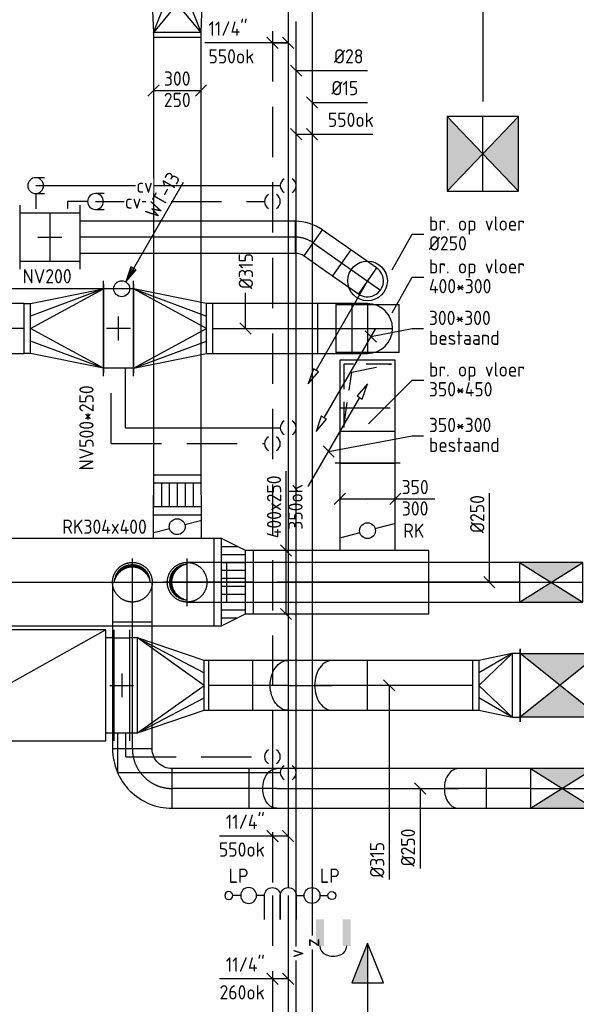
# Model space of a CAD drawing. Header units: millimetres. Extents: x 83336 to 140913, y 137697 to 176199.
# Tile 25 of 45: x 109957 to 113466, y 154539 to 160746. Entities that reach past the tile are written whole.
import ezdxf
from ezdxf.enums import TextEntityAlignment as Align

# ---------------------------------------------------------------- set-up
doc = ezdxf.new("R2010")
doc.units = ezdxf.units.MM
doc.header["$LTSCALE"] = 50
for name, pattern in [('CENTER2', [28.575, 19.05, -3.175, 3.175, -3.175]), ('CENTRE', [2, 1.25, -0.25, 0.25, -0.25]), ('DASHED2', [9.525, 6.35, -3.175]), ('HIDDEN', [9.525, 6.35, -3.175]), ('HIDDEN2', [4.7625, 3.175, -1.5875])]:
    doc.linetypes.add(name, pattern=pattern)
doc.layers.get('0').update_dxf_attribs({"linetype": 'CONTINUOUS'})
for name, color, linetype in [('AL23----_VLOEREN', 8, 'CONTINUOUS'), ('WB570---_HARTLIJN', 1, 'CENTRE'), ('WL5-----_HIDDEN', 8, 'CONTINUOUS'), ('WL52----_PIJL', 2, 'CONTINUOUS'), ('WL520000_VWA', 4, 'CONTINUOUS'), ('WL540000_V', 1, 'CONTINUOUS'), ('WL540000_Z', 1, 'CONTINUOUS'), ('WL561---_SYMBOOL', 2, 'CONTINUOUS'), ('WL5611--_CV-A', 3, 'CONTINUOUS'), ('WL5612--_CV-R', 3, 'DASHED2'), ('WL570---_HARTLIJN', 1, 'CENTRE'), ('WL5711--_T_KANAAL-H', 1, 'CONTINUOUS'), ('WL5771--_T_KANAAL-C', 3, 'CONTINUOUS'), ('WL5771--_T_KANAAL-H', 1, 'CONTINUOUS'), ('WL5771--_T_PIJL', 1, 'CONTINUOUS'), ('WL5772--_R_KANAAL-C', 4, 'CONTINUOUS'), ('WL5772--_R_KANAAL-H', 1, 'CONTINUOUS'), ('WL5772--_R_KANAAL-H1', 1, 'HIDDEN2'), ('WL5772--_R_KANAAL-H2', 1, 'CONTINUOUS'), ('WL5772--_R_PIJL', 1, 'CONTINUOUS'), ('WL5773--_HARTLIJN', 1, 'CENTER2'), ('WM520---_MATEN-B', 1, 'CONTINUOUS'), ('WM540---_MATEN-B', 1, 'CONTINUOUS'), ('WM560---_MATEN-B', 1, 'CONTINUOUS'), ('WM570---_R_MATEN-B', 1, 'CONTINUOUS'), ('WM570---_T_MATEN-B', 1, 'CONTINUOUS'), ('WM5772--_R_MATEN-B', 1, 'CONTINUOUS'), ('WT540---_CODE', 7, 'CONTINUOUS'), ('WT561---_BIJSCHRIFT', 7, 'CONTINUOUS'), ('WT5611--_CODE', 7, 'CONTINUOUS'), ('WT5612--_CODE', 7, 'CONTINUOUS'), ('WT5772--_BIJSCHRIFT', 7, 'CONTINUOUS')]:
    doc.layers.add(name, color=color, linetype=linetype)
doc.styles.add('CV-MAATVOEREN', font='simplex.shx')
doc.styles.add('MAATVOERING', font='iso.shx')
doc.styles.add('NORCDE', font='isocp.shx')
doc.styles.add('NORTXT', font='isocp.shx')
doc.styles.add('SA-BEMATEN', font='iso.shx')

# ---------------------------------------------------------------- blocks, each defined once
blk = doc.blocks.new('MVLINE')
blk.add_line((35.4, -35.4), (-35.4, 35.4))
blk = doc.blocks.new('BO_WZ')
blk.add_lwpolyline([(-1.5, 0.5), (0, 0.5, -1), (0, -0.5), (-1.5, -0.5)], format="xyb")
at = {"invisible_edges": 15}
for points in [[(-0.6, 0.5, 0), (-0.6, -0.5, 0), (0, -0.5, 0), (0, 0.5, 0)], [(0, 0, 0), (0.155, 0.476, 0), (0, 0.5, 0)], [(0, 0, 0), (0.294, 0.405, 0), (0.155, 0.476, 0)], [(0, 0, 0), (0.405, 0.294, 0), (0.294, 0.405, 0)], [(0, 0, 0), (0.476, 0.155, 0), (0.405, 0.294, 0)], [(0, 0, 0), (0.5, 0, 0), (0.476, 0.155, 0)], [(0, 0, 0), (0, -0.5, 0), (0.155, -0.476, 0)], [(0, 0, 0), (0.155, -0.476, 0), (0.294, -0.405, 0)], [(0, 0, 0), (0.294, -0.405, 0), (0.405, -0.294, 0)], [(0, 0, 0), (0.405, -0.294, 0), (0.476, -0.155, 0)], [(0, 0, 0), (0.476, -0.155, 0), (0.5, 0, 0)]]:
    blk.add_3dface(points, dxfattribs=at)
blk = doc.blocks.new('56_218')
for points in [[(0, 7.5), (0, 10)], [(0, 0), (0, 2.5)]]:
    blk.add_lwpolyline(points)
for centre, radius in [((0, 11.25), 1.27), ((0, 5), 2.5)]:
    blk.add_circle(centre, radius)
blk = doc.blocks.new('P5')
at = {"color": 2}
for p, q in [((-750, 0), (-500, 100)), ((-500, 100), (-500, -100)), ((-500, -100), (-750, 0)), ((-750, 0), (0, 0))]:
    blk.add_line(p, q, dxfattribs=at)
blk.add_solid([(-750, 0), (-500, 100), (-500, 0)], dxfattribs=at)
blk = doc.blocks.new('2DEC85')
at = {"color": 0, "const_width": 0.2}
for points in [[(0.0974, 0.3303), (0.0974, 1)], [(0.7726, 0.3303), (0.7726, 1)]]:
    blk.add_lwpolyline(points, dxfattribs=at)
at = {"color": 0}
for points in [[(0.435, 0.07, 0.15, 0.17, -0.105104), (0.239766, 0.111498, 0.17, 0.2, -0.296213), (0.097383, 0.330749, 0.2, 0.2, -0.296213)], [(0.435, 0.07, 0.15, 0.17, 0.105104), (0.630234, 0.111498, 0.17, 0.2, 0.296213), (0.772617, 0.330749, 0.2, 0.2, 0.296213)]]:
    blk.add_lwpolyline(points, format="xyseb", dxfattribs=at)
blk = doc.blocks.new('OBK4500047000')
blk.add_lwpolyline([(0, -225), (470, -225), (470, 225), (0, 225)], close=True)
at = {"layer": 'WL5772--_R_KANAAL-H'}
for p, q in [((0, -225), (470, 225)), ((0, 225), (470, -225))]:
    blk.add_line(p, q, dxfattribs=at)
at = {"layer": 'WL5772--_R_KANAAL-H2'}
for points in [[(0, 225), (470, 225), (235, 0)], [(0, -225), (470, -225), (235, 0)]]:
    blk.add_solid(points, dxfattribs=at)
at = {"layer": 'WL5773--_HARTLIJN'}
blk.add_line((0, 0), (470, 0), dxfattribs=at)
blk = doc.blocks.new('TOEPIJL')
blk.add_line((0, 0), (0, -15))
blk.add_lwpolyline([(0.52, -2.22), (-0.52, -2.22), (0, 0)], close=True)
for points in [[(-0.26, -2.22), (0, 0)], [(0.26, -2.22), (0, 0)]]:
    blk.add_lwpolyline(points)
blk = doc.blocks.new('KARH')
for p, q in [((1, 0.5), (0, 0.5)), ((0, 0), (0, 0)), ((1, 0), (1, 0)), ((0, -0.5), (1, -0.5))]:
    blk.add_line(p, q)
at = {"invisible_edges": 15}
blk.add_3dface([(0, 0.5), (0, -0.5), (1, -0.5), (1, 0.5)], dxfattribs=at)
blk = doc.blocks.new('VTR5504004002507525-0')
at = {"layer": 'WL5772--_R_KANAAL-H'}
h = blk.add_hatch(dxfattribs=at)
h.set_pattern_fill('_U', color=256, scale=100, style=0, pattern_type=0)
h.set_pattern_definition([(0, (0, -275), (0, 100), [])])
h.paths.add_polyline_path([(50, -275), (200, -200), (200, 200), (50, 275)])
at = {"layer": 'WL5772--_R_KANAAL-H1'}
h = blk.add_hatch(dxfattribs=at)
h.set_pattern_fill('_U', color=256, scale=100, style=0, pattern_type=0)
h.set_pattern_definition([(0, (0, -225), (0, 100), [])])
h.paths.add_polyline_path([(50, -275), (200, -200), (200, 200), (50, 275)])
for p, q in [((50, -275), (50, 275)), ((200, -200), (200, 200))]:
    blk.add_line(p, q)
blk.add_lwpolyline([(0, -275), (50, -275), (200, -200), (250, -200), (250, 200), (200, 200), (50, 275), (0, 275)], close=True)
blk = doc.blocks.new('VRK304400000000')
at = {"layer": 'WL5772--_R_KANAAL-H'}
for p, q in [((48.3, 12.9), (146.8, 39.3)), ((-48.3, -12.9), (-146.8, -39.3))]:
    blk.add_line(p, q, dxfattribs=at)
blk.add_circle((0, 0), 50, dxfattribs=at)
blk = doc.blocks.new('VTR3044003002502250-0')
at = {"layer": 'WL5772--_R_KANAAL-H'}
h = blk.add_hatch(dxfattribs=at)
h.set_pattern_fill('_U', color=256, scale=100, style=0, pattern_type=0)
h.set_pattern_definition([(0, (0, -152), (0, 100), [])])
h.paths.add_polyline_path([(50, -152), (200, -150), (200, 150), (50, 152)])
at = {"layer": 'WL5772--_R_KANAAL-H1'}
h = blk.add_hatch(dxfattribs=at)
h.set_pattern_fill('_U', color=256, scale=100, style=0, pattern_type=0)
h.set_pattern_definition([(0, (0, -102), (0, 100), [])])
h.paths.add_polyline_path([(50, -152), (200, -150), (200, 150), (50, 152)])
for p, q in [((50, -152), (50, 152)), ((200, -150), (200, 150))]:
    blk.add_line(p, q)
blk.add_lwpolyline([(0, -152), (50, -152), (200, -150), (250, -150), (250, 150), (200, 150), (50, 152), (0, 152)], close=True)
blk = doc.blocks.new('VBX60020300250125000')
blk.add_lwpolyline([(50, -350), (1300, -350), (1300, 350), (50, 350)], close=True)
for points in [[(50, 300), (0, 300), (0, -300), (50, -300)], [(1300, -125), (1350, -125), (1350, 125), (1300, 125)]]:
    blk.add_lwpolyline(points)
at = {"layer": 'WL5771--_T_KANAAL-H'}
blk.add_line((50, -350), (1300, 350), dxfattribs=at)
at = {"layer": 'WL5773--_HARTLIJN'}
blk.add_line((1300, 0), (1350, 0), dxfattribs=at)
blk = doc.blocks.new('VVS600203600203010000')
for p, q in [((-350, 100), (350, 100)), ((-300, 0), (-300, 100)), ((300, 0), (300, 100)), ((-350, 0), (350, 0))]:
    blk.add_line(p, q)
at = {"layer": 'WL5771--_T_KANAAL-H'}
for p, q in [((0, -25), (0, 125)), ((-75, 50), (75, 50))]:
    blk.add_line(p, q, dxfattribs=at)
at = {"color": 1, "style": 'CV-MAATVOEREN', "flags": 9}
for tag, p in [('VERW-UNIT', (400, 100)), ('CV-GROEP', (400, -54.3))]:
    blk.add_attdef(tag, p, '', height=90, dxfattribs=at)
blk = doc.blocks.new('VRO6002030031550000-0')
for p, q in [((50, -300), (50, 300)), ((470, -157.5), (470, 157.5))]:
    blk.add_line(p, q)
blk.add_lwpolyline([(0, 300), (0, -300), (50, -300), (470, -157.5), (500, -157.5), (500, 157.5), (470, 157.5), (50, 300)], close=True)
at = {"layer": 'WL5771--_T_KANAAL-H'}
for p, q in [((50, 300), (470, 78.75)), ((50, -300), (470, -78.75))]:
    blk.add_line(p, q, dxfattribs=at)
blk.add_lwpolyline([(50, -300), (470, 0), (50, 300)], dxfattribs=at)
blk = doc.blocks.new('BO1_WZ')
for start, end in [(30, 150), (210, 330)]:
    blk.add_arc((0, 0), 0.5, start, end)
at = {"invisible_edges": 15}
blk.add_3dface([(-0.01, 0.49), (-0.01, -0.49), (0.01, -0.49), (0.01, 0.49)], dxfattribs=at)
blk = doc.blocks.new('SS52PY02')
for points in [[(7.747, 13.4112), (0.508, 0.8636), (1.8288, 2.3876), (1.1684, 2.7686), (0.508, 0.8636)], [(1.2446, 2.54), (0.7366, 1.397)], [(0.8636, 1.3462), (1.6002, 2.3368)]]:
    blk.add_lwpolyline(points)
blk.add_circle((0, 0), 1)
blk = doc.blocks.new('VRO3002500031525000-0')
for p, q in [((30, -150), (30, 150)), ((210, -157.5), (210, 157.5))]:
    blk.add_line(p, q)
blk.add_lwpolyline([(0, 150), (0, -150), (30, -150), (210, -157.5), (250, -157.5), (250, 157.5), (210, 157.5), (30, 150)], close=True)
at = {"layer": 'WL5772--_R_KANAAL-H'}
for p, q in [((30, 150), (210, 78.75)), ((30, -150), (210, -78.75))]:
    blk.add_line(p, q, dxfattribs=at)
blk.add_lwpolyline([(30, -150), (210, 0), (30, 150)], dxfattribs=at)
blk = doc.blocks.new('VVS500250500250019000')
for p, q in [((-300, 190), (300, 190)), ((-250, 0), (-250, 190)), ((250, 0), (250, 190)), ((-300, 0), (300, 0))]:
    blk.add_line(p, q)
at = {"layer": 'WL5771--_T_KANAAL-H'}
for p, q in [((0, 20), (0, 170)), ((-75, 95), (75, 95))]:
    blk.add_line(p, q, dxfattribs=at)
at = {"color": 1, "style": 'CV-MAATVOEREN', "flags": 9}
for tag, p in [('VERW-UNIT', (350, 190)), ('CV-GROEP', (350, 128.3))]:
    blk.add_attdef(tag, p, '', height=36, dxfattribs=at)
blk = doc.blocks.new('VRO5002500031550000400HF')
for p, q in [((0, 280), (0, -280)), ((0, -250), (0, 250)), ((460, -157.5), (460, 157.5))]:
    blk.add_line(p, q)
blk.add_lwpolyline([(0, 250), (0, -250), (0, -250), (460, -157.5), (500, -157.5), (500, 157.5), (460, 157.5), (0, 250)], close=True)
at = {"layer": 'WL5771--_T_KANAAL-H'}
for p, q in [((0, 250), (460, 78.75)), ((0, -250), (460, -78.75))]:
    blk.add_line(p, q, dxfattribs=at)
blk.add_lwpolyline([(0, -250), (460, 0), (0, 250)], dxfattribs=at)
blk = doc.blocks.new('VRK350300000000')
at = {"layer": 'WL5772--_R_KANAAL-H'}
for p, q in [((48.3, 12.9), (169, 45.3)), ((-48.3, -12.9), (-169, -45.3))]:
    blk.add_line(p, q, dxfattribs=at)
blk.add_circle((0, 0), 50, dxfattribs=at)
blk = doc.blocks.new('VBO300350450350505090150001-MF-MS-Z')
for p, q in [((0, -205), (0, 205)), ((200, -175), (200, 175))]:
    blk.add_line(p, q)
blk.add_lwpolyline([(0, -175), (650, -175), (650, 175), (0, 175)], close=True)
at = {"layer": 'WL5772--_R_KANAAL-H1'}
blk.add_lwpolyline([(625, -150), (625, 150), (225, 150), (575, 100)], close=True, dxfattribs=at)
blk = doc.blocks.new('SS57PY03')
for p, q in [((0, 0), (-1.32, -1.52)), ((-0.66, -1.91), (0, 0)), ((-7.47, -12.95), (-0.99, -1.72)), ((-1.32, -1.52), (-0.66, -1.91))]:
    blk.add_line(p, q)
at = {"color": 2, "style": 'MAATVOERING', "flags": 8}
blk.add_attdef('PIJL_BEN', (-6, -13), '', height=1, dxfattribs=at)
blk = doc.blocks.new('SS57PY04')
blk.add_line((0, 0), (-6.5, -11.27))
blk.add_lwpolyline([(-6.83, -11.07), (-7.49, -12.98), (-6.17, -11.46)], close=True)
at = {"color": 2, "style": 'MAATVOERING', "flags": 8}
blk.add_attdef('PIJL_BEN', (-6, -13), '', height=1, dxfattribs=at)
blk = doc.blocks.new('OBO31500090ZH')
blk.add_lwpolyline([(-157.5, -315), (157.5, -315), (157.5, 0, 1), (-157.5, 0)], format="xyb", close=True)
at = {"layer": 'WL5773--_HARTLIJN'}
for points in [[(0, -315), (0, 157.5)], [(-157.5, 0), (157.5, 0)]]:
    blk.add_lwpolyline(points, dxfattribs=at)
blk = doc.blocks.new('KARO')
for p, q in [((1, 0.5), (0, 0.5)), ((0, -0.5), (1, -0.5))]:
    blk.add_line(p, q)
at = {"layer": 'WL5773--_HARTLIJN'}
blk.add_line((0, 0), (1, 0), dxfattribs=at)
blk = doc.blocks.new('OBO20000090ZH')
blk.add_lwpolyline([(-100, -200), (100, -200), (100, 0, 1), (-100, 0)], format="xyb", close=True)
at = {"layer": 'WL5773--_HARTLIJN'}
for points in [[(0, -200), (0, 100)], [(-100, 0), (100, 0)]]:
    blk.add_lwpolyline(points, dxfattribs=at)
blk = doc.blocks.new('NW')
at = {"layer": 'WL5771--_T_KANAAL-C'}
for p, q in [((0, 202.5), (0, -202.5)), ((380, 202.5), (380, -202.5)), ((0, 152.5), (380, 152.5)), ((0, -152.5), (380, -152.5))]:
    blk.add_line(p, q, dxfattribs=at)
at = {"layer": 'WL5771--_T_KANAAL-H'}
for p, q in [((190, 147.5), (190, -147.5)), ((115, 0), (265, 0))]:
    blk.add_line(p, q, dxfattribs=at)
blk = doc.blocks.new('OBO20000035H')
blk.add_lwpolyline([(100, -63.1, 0.153915), (45.7, 109), (-118.1, -5.7, -0.153915), (-100, -63.1)], format="xyb", close=True)
at = {"layer": 'WL5773--_HARTLIJN'}
blk.add_arc((-200, -63.1), 200, 0, 35, dxfattribs=at)
blk = doc.blocks.new('PFB_HS01')
blk.add_lwpolyline([(-1.1, 1), (0, 1, -1), (0, -1), (-1.1, -1)], format="xyb")
at = {"layer": 'WL5-----_HIDDEN'}
blk.add_circle((0, 0, 0), 1, dxfattribs=at)
blk = doc.blocks.new('OBK2500040000')
blk.add_lwpolyline([(0, -125), (400, -125), (400, 125), (0, 125)], close=True)
at = {"layer": 'WL5772--_R_KANAAL-H'}
for p, q in [((0, -125), (400, 125)), ((0, 125), (400, -125))]:
    blk.add_line(p, q, dxfattribs=at)
at = {"layer": 'WL5772--_R_KANAAL-H2'}
for points in [[(0, 125), (400, 125), (200, 0)], [(0, -125), (400, -125), (200, 0)]]:
    blk.add_solid(points, dxfattribs=at)
at = {"layer": 'WL5773--_HARTLIJN'}
blk.add_line((0, 0), (400, 0), dxfattribs=at)
blk = doc.blocks.new('OBO25000090H')
blk.add_lwpolyline([(125, -250, 0.414214), (-250, 125), (-250, -125, -0.414214), (-125, -250)], format="xyb", close=True)
at = {"invisible_edges": 15}
for points in [[(-228.3, -126.9), (-184.9, 119.3), (-250, 125), (-250, -125)], [(-207.2, -132.5), (-121.7, 102.4), (-184.9, 119.3), (-228.3, -126.9)], [(-187.5, -141.7), (-62.5, 74.8), (-121.7, 102.4), (-207.2, -132.5)], [(-169.7, -154.2), (-9, 37.3), (-62.5, 74.8), (-187.5, -141.7)], [(-154.2, -169.7), (37.3, -9), (-9, 37.3), (-169.7, -154.2)], [(-141.7, -187.5), (74.8, -62.5), (37.3, -9), (-154.2, -169.7)], [(-132.5, -207.2), (102.4, -121.7), (74.8, -62.5), (-141.7, -187.5)], [(-126.9, -228.3), (119.3, -184.9), (102.4, -121.7), (-132.5, -207.2)], [(-125, -250), (125, -250), (119.3, -184.9), (-126.9, -228.3)]]:
    blk.add_3dface(points, dxfattribs=at)
at = {"layer": 'WL5773--_HARTLIJN'}
blk.add_arc((-250, -250), 250, 0, 90, dxfattribs=at)
blk = doc.blocks.new('VBK40025000050000')
for p, q in [((0, -230), (0, 230)), ((0, -230), (0, 230)), ((500, 230), (500, -230)), ((500, -230), (500, 230))]:
    blk.add_line(p, q)
blk.add_lwpolyline([(0, -200), (500, -200), (500, 200), (0, 200)], close=True)
at = {"layer": 'WL5772--_R_KANAAL-H'}
for p, q in [((0, -200), (500, 200)), ((0, 200), (500, -200))]:
    blk.add_line(p, q, dxfattribs=at)
at = {"layer": 'WL5772--_R_KANAAL-H2'}
for points in [[(0, 200), (500, 200), (250, 0)], [(0, -200), (500, -200), (250, 0)]]:
    blk.add_solid(points, dxfattribs=at)
blk = doc.blocks.new('VRO40025000315300004050HF')
for p, q in [((0, 230), (0, -230)), ((50, -200), (50, 200)), ((260, -157.5), (260, 157.5))]:
    blk.add_line(p, q)
blk.add_lwpolyline([(0, 200), (0, -200), (50, -200), (260, -157.5), (300, -157.5), (300, 157.5), (260, 157.5), (50, 200)], close=True)
at = {"layer": 'WL5772--_R_KANAAL-H'}
for p, q in [((50, 200), (260, 78.75)), ((50, -200), (260, -78.75))]:
    blk.add_line(p, q, dxfattribs=at)
blk.add_lwpolyline([(50, -200), (260, 0), (50, 200)], dxfattribs=at)
blk = doc.blocks.new('RB45UP')
blk.add_lwpolyline([(0, -0.5), (0.707107, -0.5), (0.707107, 0.5), (0, 0.5, -0.133256), (0.128411, 0.465158, -0.106756), (0.25, 0.353553, -0.082828), (0.325143, 0.198077, -0.071352), (0.353553, 0, -0.071352), (0.325143, -0.198077, -0.082828), (0.25, -0.353553, -0.106756), (0.128411, -0.465158, -0.133256)], format="xyb", close=True)
at = {"layer": 'WL570---_HARTLIJN'}
blk.add_line((0, 0), (0.707107, 0), dxfattribs=at)
blk = doc.blocks.new('OBO31500045O')
at = {"xscale": 315, "yscale": 315, "zscale": 315}
blk.add_blockref('RB45UP', (0, 0), dxfattribs=at)
blk = doc.blocks.new('RB45DO')
blk.add_lwpolyline([(0.707107, 0.5), (0, 0.5), (0, -0.5), (0.707107, -0.5, 0.133256), (0.835518, -0.465158, 0.106756), (0.957107, -0.353553, 0.082828), (1.032249, -0.198077, 0.071352), (1.06066, 0, 0.071352), (1.032249, 0.198077, 0.082828), (0.957107, 0.353553, 0.106756), (0.835518, 0.465158, 0.133256)], format="xyb", close=True)
at = {"layer": 'WL570---_HARTLIJN'}
blk.add_line((0, 0), (1.06066, 0), dxfattribs=at)
blk = doc.blocks.new('OBO31500045N')
at = {"xscale": 315, "yscale": 315, "zscale": 315}
blk.add_blockref('RB45DO', (0, 0), dxfattribs=at)
blk = doc.blocks.new('KAEND')
blk.add_line((0, -0.5), (0, 0.5))
blk = doc.blocks.new('OBO25000045n')
at = {"xscale": 250, "yscale": 250, "zscale": 250}
blk.add_blockref('RB45DO', (0, 0), dxfattribs=at)
blk = doc.blocks.new('OBO25000045o')
at = {"xscale": 250, "yscale": 250, "zscale": 250}
blk.add_blockref('RB45UP', (0, 0), dxfattribs=at)
blk = doc.blocks.new('*X117')
at = {"color": 0}
for p, q in [((-0.37, 0.189), (-0.37, 0.26)), ((-0.36, 0.203), (-0.36, 0.273)), ((-0.35, 0.215), (-0.35, 0.286)), ((-0.34, 0.226), (-0.34, 0.298)), ((-0.33, 0.237), (-0.33, 0.309)), ((-0.32, 0.247), (-0.32, 0.319)), ((-0.31, 0.256), (-0.31, 0.329)), ((-0.3, 0.265), (-0.3, 0.338)), ((-0.29, 0.273), (-0.29, 0.347)), ((-0.28, 0.281), (-0.28, 0.355)), ((-0.27, 0.289), (-0.27, 0.363)), ((-0.26, 0.296), (-0.26, 0.37)), ((-0.25, 0.302), (-0.25, 0.377)), ((-0.24, 0.309), (-0.24, 0.383)), ((-0.23, 0.315), (-0.23, 0.389)), ((-0.22, 0.32), (-0.22, 0.395)), ((-0.21, 0.326), (-0.21, 0.4)), ((-0.2, 0.331), (-0.2, 0.405)), ((-0.19, 0.335), (-0.19, 0.41)), ((-0.18, 0.34), (-0.18, 0.415)), ((-0.17, 0.344), (-0.17, 0.419)), ((-0.16, 0.348), (-0.16, 0.423)), ((-0.15, 0.351), (-0.15, 0.426)), ((-0.14, 0.355), (-0.14, 0.43)), ((-0.13, 0.358), (-0.13, 0.433)), ((-0.12, 0.36), (-0.12, 0.436)), ((-0.11, 0.363), (-0.11, 0.439)), ((-0.1, 0.365), (-0.1, 0.441)), ((-0.09, 0.367), (-0.09, 0.443)), ((-0.08, 0.369), (-0.08, 0.445)), ((-0.07, 0.371), (-0.07, 0.447)), ((-0.06, 0.372), (-0.06, 0.448)), ((-0.05, 0.374), (-0.05, 0.449)), ((-0.04, 0.375), (-0.04, 0.45)), ((-0.03, 0.375), (-0.03, 0.451)), ((-0.02, 0.376), (-0.02, 0.452)), ((-0.01, 0.376), (-0.01, 0.452)), ((0, 0.376), (0, 0.452)), ((0.01, 0.376), (0.01, 0.452)), ((0.02, 0.376), (0.02, 0.452)), ((0.03, 0.375), (0.03, 0.451)), ((0.04, 0.375), (0.04, 0.45)), ((0.05, 0.374), (0.05, 0.449)), ((0.06, 0.372), (0.06, 0.448)), ((0.07, 0.371), (0.07, 0.447)), ((0.08, 0.369), (0.08, 0.445)), ((0.09, 0.367), (0.09, 0.443)), ((0.1, 0.365), (0.1, 0.441)), ((0.11, 0.363), (0.11, 0.439)), ((0.12, 0.36), (0.12, 0.436)), ((0.13, 0.358), (0.13, 0.433)), ((0.14, 0.355), (0.14, 0.43)), ((0.15, 0.351), (0.15, 0.426)), ((0.16, 0.348), (0.16, 0.423)), ((0.17, 0.344), (0.17, 0.419)), ((0.18, 0.34), (0.18, 0.415)), ((0.19, 0.335), (0.19, 0.41)), ((0.2, 0.331), (0.2, 0.405)), ((0.21, 0.326), (0.21, 0.4)), ((0.22, 0.32), (0.22, 0.395)), ((0.23, 0.315), (0.23, 0.389)), ((0.24, 0.309), (0.24, 0.383)), ((0.25, 0.302), (0.25, 0.377)), ((0.26, 0.296), (0.26, 0.37)), ((0.27, 0.289), (0.27, 0.363)), ((0.28, 0.281), (0.28, 0.355)), ((0.29, 0.273), (0.29, 0.347)), ((0.3, 0.265), (0.3, 0.338)), ((0.31, 0.256), (0.31, 0.329)), ((0.32, 0.247), (0.32, 0.319)), ((0.33, 0.237), (0.33, 0.309)), ((0.34, 0.226), (0.34, 0.298)), ((0.35, 0.215), (0.35, 0.286)), ((0.36, 0.203), (0.36, 0.273)), ((0.37, 0.189), (0.37, 0.26)), ((-0.45, 0.011), (-0.45, 0.044)), ((-0.44, 0.05), (-0.44, 0.104)), ((-0.43, 0.079), (-0.43, 0.14)), ((-0.42, 0.104), (-0.42, 0.167)), ((-0.41, 0.125), (-0.41, 0.191)), ((-0.4, 0.143), (-0.4, 0.211)), ((-0.39, 0.16), (-0.39, 0.229)), ((-0.38, 0.175), (-0.38, 0.245)), ((0.38, 0.175), (0.38, 0.245)), ((0.39, 0.16), (0.39, 0.229)), ((0.4, 0.143), (0.4, 0.211)), ((0.41, 0.125), (0.41, 0.191)), ((0.42, 0.104), (0.42, 0.167)), ((0.43, 0.079), (0.43, 0.14)), ((0.44, 0.05), (0.44, 0.104)), ((0.45, 0.011), (0.45, 0.044))]:
    blk.add_line(p, q, dxfattribs=at)
blk = doc.blocks.new('KARODS')
blk.add_circle((0, 0), 0.5)
at = {"layer": 'WB570---_HARTLIJN'}
for p, q in [((0, -0.6), (0, 0.6)), ((-0.6, 0), (0.6, 0))]:
    blk.add_line(p, q, dxfattribs=at)
at = {"layer": 'WL5711--_T_KANAAL-H', "color": 1}
blk.add_blockref('*X117', (0, 0), dxfattribs=at)
blk = doc.blocks.new('OBO25000090SH')
blk.add_lwpolyline([(-125, 0), (-125, -250), (125, -250), (125, 0)])
at = {"layer": 'WL5773--_HARTLIJN'}
for p, q in [((0, -250), (0, 125)), ((-125, 0), (125, 0))]:
    blk.add_line(p, q, dxfattribs=at)
at = {"xscale": 250, "yscale": 250, "zscale": 250}
blk.add_blockref('KARODS', (0, 0), dxfattribs=at)

msp = doc.modelspace()

# ---------------------------------------------------------------- linework, layer by layer
at = {"layer": 'AL23----_VLOEREN'}
msp.add_line((93250, 157200), (113150, 157200), dxfattribs=at)
at = {"layer": 'WL520000_VWA'}
msp.add_line((110550, 159050), (108790, 159050), dxfattribs=at)
at = {"layer": 'WL540000_V'}
for p, q in [((111700, 157225), (111700, 160735)), ((111700, 154904.61538), (111700, 157225)), ((111700, 153200), (111700, 154814.61538))]:
    msp.add_line(p, q, dxfattribs=at)
at = {"layer": 'WL540000_Z'}
for p, q in [((111800, 160795), (111800, 157050)), ((111800, 157050), (111800, 154973.84615)), ((111800, 154883.84615), (111800, 153250))]:
    msp.add_line(p, q, dxfattribs=at)
at = {"layer": 'WL5611--_CV-A'}
for p, q in [((111650, 161250), (111650, 156000)), ((110057.49322, 159700), (111600, 159700)), ((110057.49322, 159650), (110057.49322, 159553.90348)), ((110624.33817, 158173.67633), (110624.33817, 158549.33817)), ((110624.33817, 158173.67633), (111600, 158173.67633)), ((110575, 156000), (110575, 156250)), ((110575, 156000), (111600, 156000)), ((111650, 156000), (111650, 155275)), ((111650, 155225), (111650, 154150))]:
    msp.add_line(p, q, dxfattribs=at)
at = {"layer": 'WL5612--_CV-R'}
for p, q in [((111550, 161150), (111550, 156100)), ((110385.01648, 159600), (110257.31621, 159600)), ((110257.31621, 159600), (110257.31621, 159555.08115)), ((110435.01648, 159600), (111500, 159600)), ((110534.33817, 158073.67633), (110534.33817, 158549.33817)), ((110534.33817, 158073.67633), (111500, 158073.67633)), ((110625, 156100), (110625, 156250)), ((110625, 156100), (111500, 156100)), ((111550, 156100), (111550, 155275)), ((111550, 155225), (111550, 154108.57864))]:
    msp.add_line(p, q, dxfattribs=at)
at = {"layer": 'WL5771--_T_KANAAL-C'}
for p, q in [((111950, 158950), (112350, 158950)), ((112350, 158648.67633), (112350, 158950)), ((111950, 158650), (112350, 158650))]:
    msp.add_line(p, q, dxfattribs=at)
at = {"layer": 'WL5772--_R_KANAAL-C', "color": 1, "linetype": 'HIDDEN'}
for p, q in [((111950, 158950), (111950, 158648.67633)), ((112050, 158950), (112050, 158648.67633)), ((111975, 158300), (112325, 158300))]:
    msp.add_line(p, q, dxfattribs=at)
at = {"layer": 'WL5772--_R_KANAAL-C', "color": 1}
for p, q in [((112535.73584, 157325), (111262.34778, 157325)), ((111262.34778, 157075), (112535.73584, 157075))]:
    msp.add_line(p, q, dxfattribs=at)
at = {"layer": 'WL5773--_HARTLIJN'}
msp.add_line((112535.73584, 157200), (111262.34778, 157200), dxfattribs=at)
at = {"layer": 'WM540---_MATEN-B'}
for points in [[(111700, 160425), (111700, 160425), (112150, 160425)], [(111800, 160225), (111850, 160225), (112150, 160225)], [(111700, 160025), (111900, 160025), (112184.19154, 160025)]]:
    msp.add_lwpolyline(points, dxfattribs=at)
at = {"layer": 'WM560---_MATEN-B'}
for points in [[(111550, 160600), (111650, 160600), (111125, 160600)], [(111650, 155600), (111525, 155600), (111217.54561, 155600)], [(111650, 154700), (111525, 154700), (111217.54561, 154700)]]:
    msp.add_lwpolyline(points, dxfattribs=at)
at = {"layer": 'WM570---_R_MATEN-B'}
for points in [[(112305.29734, 159168.67633), (112430.29734, 159393.67633), (112505.29734, 159393.67633)], [(112305.29734, 158898.67633), (112430.29734, 159123.67633), (112505.29734, 159123.67633)], [(112155.29734, 158198.67633), (112430.29734, 158473.67633), (112505.29734, 158473.67633)], [(112917.82958, 157200), (112917.82958, 157459.73132), (112917.82958, 157761.76457)], [(112286.45808, 156550), (112286.45808, 155613.04302), (112286.45808, 155325.35272)], [(112481.20906, 155900), (112481.20906, 155697.1617), (112481.20906, 155395.12845)]]:
    msp.add_lwpolyline(points, dxfattribs=at)
at = {"layer": 'WM570---_R_MATEN-B', "color": 1}
msp.add_circle((112150, 159099.33817), 125, dxfattribs=at)
at = {"layer": 'WM570---_T_MATEN-B'}
for points in [[(111380.29734, 158799.33817), (111380.29734, 159023.67633), (111380.29734, 159023.67633)], [(112170.90117, 158749.573), (112430.29734, 158798.67633), (112503.68249, 158798.67633)], [(111904.48992, 158024.14173), (112430.29734, 158123.67633), (112503.68249, 158123.67633)]]:
    msp.add_lwpolyline(points, dxfattribs=at)
at = {"layer": 'WM5772--_R_MATEN-B'}
for points in [[(110800, 160300), (111100, 160300)], [(111635.5542, 157900), (111635.5542, 157000)], [(111975, 157725), (112575, 157725)]]:
    msp.add_lwpolyline(points, dxfattribs=at)

# ---------------------------------------------------------------- block references
at = {"color": 2, "xscale": 250.25, "yscale": 250, "zscale": 250.25}
msp.add_blockref('2DEC85', (111825, 154825), dxfattribs=at)
at = {"color": 2, "xscale": -1, "rotation": 90}
msp.add_blockref('P5', (112150, 154175), dxfattribs=at)
at = {"layer": 'WL52----_PIJL', "xscale": 50, "yscale": 50, "zscale": 50}
msp.add_blockref('SS52PY02', (110600, 159050), dxfattribs=at)
at = {"layer": 'WL561---_SYMBOOL', "xscale": -50, "yscale": 50, "zscale": 50}
for p in [(110057.49322, 159700), (110435.01648, 159600)]:
    msp.add_blockref('PFB_HS01', p, dxfattribs=at)
at = {"layer": 'WL561---_SYMBOOL'}
for name, p, xscale, yscale, zscale, rotation in [('BO1_WZ', (111650, 159700), 100, 100, 100, 270), ('BO1_WZ', (111650, 159700), 100, 100, 100, 270), ('BO1_WZ', (111550, 159600), 100, 100, 100, 270), ('BO1_WZ', (111550, 159600), 100, 100, 100, 270), ('BO1_WZ', (111650, 158173.67633), 100, 100, 100, 270), ('BO1_WZ', (111550, 158073.67633), 100, 100, 100, 270), ('BO1_WZ', (111550, 156100), 100, 100, 100, 270), ('BO1_WZ', (111650, 156000), 100, 100, 100, 270), ('56_218', (111500, 155225), -20, 20, 20, 90), ('BO_WZ', (111550, 155225), 100, 100, 100, 90), ('BO_WZ', (111650, 155225), 100, 100, 100, 90), ('56_218', (111700, 155225), 20, 20, 20, 270)]:
    msp.add_blockref(name, p, dxfattribs=dict(at, xscale=xscale, yscale=yscale, zscale=zscale, rotation=rotation))
at = {"layer": 'WL5771--_T_KANAAL-C'}
for name, p, rotation in [('OBK4500047000', (112875.95353, 159665), 90), ('OBO20000035H', (111755.84111, 159375.33119), 55.00000000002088), ('OBO20000090ZH', (112150, 159099.33817), 235), ('VVS500250500250019000', (110674.33817, 158799.33817), 90), ('VVS500250500250019000', (110674.33817, 158799.33817), 90), ('OBO31500090ZH', (112150, 158799.33817), 270), ('VBX60020300250125000', (110550, 156550), 180), ('VVS600203600203010000', (110550, 156550), 270), ('VRO40025000315300004050HF', (113112.35167, 156550), 180), ('OBO31500045O', (111647.65841, 156550), 180), ('OBO31500045N', (112150.48459, 156550), 180)]:
    msp.add_blockref(name, p, dxfattribs=dict(at, rotation=rotation))
for name, p in [('NW', (109956.69898, 159375.33119)), ('VRO5002500031550000400HF', (110674.33817, 158799.33817)), ('VRO6002030031550000-0', (110650, 156550))]:
    msp.add_blockref(name, p, dxfattribs=at)
for p, xscale, yscale, zscale, rotation in [((111692.78135, 159375.33119), 1356.082371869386, 200, 200, 180), ((111807.49664, 159339.1616), 218.1194032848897, 200, 200, 324.9999999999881), ((109984.33817, 158799.33817), 311.8932188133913, 315, 315, 180), ((111424.9197, 156550), 274.9197014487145, 315, 315, 180), ((112812.35167, 156550), 661.8670862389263, 315, 315, 180)]:
    msp.add_blockref('KARO', p, dxfattribs=dict(at, xscale=xscale, yscale=yscale, zscale=zscale, rotation=rotation))
at = {"layer": 'WL5771--_T_KANAAL-C', "xscale": -1}
for name, p in [('VRO5002500031550000400HF', (110484.33817, 158799.33817)), ('VRO5002500031550000400HF', (110484.33817, 158799.33817)), ('VBK40025000050000', (113612.35167, 156550))]:
    msp.add_blockref(name, p, dxfattribs=at)
at = {"layer": 'WL5771--_T_KANAAL-C', "yscale": 315, "zscale": 315}
for p, xscale in [((111174.33817, 158799.33817), 660.6618339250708), ((111647.65841, 156550), 277.070619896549)]:
    msp.add_blockref('KARO', p, dxfattribs=dict(at, xscale=xscale))
at = {"layer": 'WL5771--_T_PIJL', "xscale": 50, "yscale": 50, "zscale": 50}
for name, p in [('TOEPIJL', (112875.95353, 160981.15487)), ('SS57PY04', (112150, 159099.33817)), ('SS57PY04', (112200, 158800))]:
    msp.add_blockref(name, p, dxfattribs=at)
at = {"layer": 'WL5772--_R_KANAAL-C'}
for name, p, rotation in [('VRO3002500031525000-0', (110950, 160635), 90), ('VBO300350450350505090150001-MF-MS-Z', (112150, 157950), 90), ('VTR3044003002502250-0', (110950, 157625), 90), ('OBO25000090H', (110667.35167, 155900), 179.9999999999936), ('OBO25000045o', (111577.3691, 155900.00002), 180), ('OBO25000045n', (112898.88995, 155900), 180)]:
    msp.add_blockref(name, p, dxfattribs=dict(at, rotation=rotation))
for name, p, xscale, yscale, zscale, rotation in [('KARH', (110950, 157875), 2760, 300, 250, 90), ('KARH', (112150, 157950), 251.3236678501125, 350, 300, 270), ('KARH', (112150, 157400), 298.6763321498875, 350, 300, 90), ('KARH', (110950, 157475), 150, 304, 400, 90), ('KARH', (111180, 157200), 6000, 550, 400, 180), ('KARH', (112535.73584, 157200), 1105.735836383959, 400, 200, 179.999999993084), ('KARO', (113107.35167, 157200), 571.6158373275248, 250, 250, 180.0000000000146), ('KARO', (110667.35167, 156150), 800.0000000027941, 250, 250, 89.99999999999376), ('KARO', (111400.59235, 155900.00002), 483.2406781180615, 250, 250, 179.9999999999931), ('KARO', (111577.3691, 155900.00002), 1146.424210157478, 250, 250, 359.9999999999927), ('KARO', (113177.35167, 155900), 278.4617280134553, 250, 250, 180)]:
    msp.add_blockref(name, p, dxfattribs=dict(at, xscale=xscale, yscale=yscale, zscale=zscale, rotation=rotation))
for name, p in [('VRK304400000000', (110950, 157550)), ('VRK350300000000', (112150, 157525)), ('VTR5504004002507525-0', (111180, 157200)), ('OBK2500040000', (113107.35167, 157200)), ('OBK2500040000', (113177.35167, 155900))]:
    msp.add_blockref(name, p, dxfattribs=at)
at = {"layer": 'WL5772--_R_KANAAL-C', "xscale": 400, "yscale": 400, "zscale": 400}
msp.add_blockref('KAEND', (112535.73584, 157200), dxfattribs=at)
at = {"layer": 'WL5772--_R_PIJL', "xscale": 50, "yscale": 50, "zscale": 50}
msp.add_blockref('SS57PY03', (112150, 158450), dxfattribs=at)
at = {"layer": 'WL5773--_HARTLIJN'}
msp.add_blockref('OBO25000090SH', (110667.35167, 157200), dxfattribs=at)
at = {"layer": 'WL5773--_HARTLIJN', "rotation": 89.99999999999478}
msp.add_blockref('OBO25000090SH', (111012.34778, 157200), dxfattribs=at)
at = {"layer": 'WM540---_MATEN-B'}
for p in [(111700, 160425), (111800, 160225), (111700, 160025), (111800, 160025)]:
    msp.add_blockref('MVLINE', p, dxfattribs=at)
at = {"layer": 'WM560---_MATEN-B'}
for p in [(111550, 160600), (111650, 160600), (111550, 155600), (111650, 155600), (111550, 154700), (111650, 154700)]:
    msp.add_blockref('MVLINE', p, dxfattribs=at)
at = {"layer": 'WM570---_R_MATEN-B'}
for p in [(112917.82958, 157200), (112286.45808, 156550), (112481.20906, 155900)]:
    msp.add_blockref('MVLINE', p, dxfattribs=at)
at = {"layer": 'WM570---_T_MATEN-B'}
for p in [(111380.29734, 158799.33817), (112170.90117, 158749.573), (111904.48992, 158024.14173)]:
    msp.add_blockref('MVLINE', p, dxfattribs=at)
at = {"layer": 'WM5772--_R_MATEN-B', "rotation": 90}
for p in [(110800, 160300), (111100, 160300), (111975, 157725), (112325, 157725)]:
    msp.add_blockref('MVLINE', p, dxfattribs=at)
at = {"layer": 'WM5772--_R_MATEN-B'}
for p in [(111635.5542, 157400), (111635.5542, 157000)]:
    msp.add_blockref('MVLINE', p, dxfattribs=at)

# ---------------------------------------------------------------- texts
at = {"layer": 'WM520---_MATEN-B', "style": 'MAATVOERING'}
msp.add_text('WT-13', height=90, rotation=60, dxfattribs=at).set_placement((110780.39838, 159507.71511), align=Align.MIDDLE_LEFT)
at = {"layer": 'WM540---_MATEN-B', "color": 1, "style": 'MAATVOERING'}
msp.add_text('%%c28', height=90, dxfattribs=at).set_placement((112124.28571, 160470), align=Align.RIGHT)
for s, p in [('%%c15', (111922, 160270)), ('550ok', (111900, 160070))]:
    msp.add_text(s, height=90, dxfattribs=at).set_placement(p)
at = {"layer": 'WM560---_MATEN-B', "color": 1, "style": 'MAATVOERING'}
for s, p in [('11/4"', (111147, 160645)), ('550ok', (111147, 160470))]:
    msp.add_text(s, height=90, dxfattribs=at).set_placement(p)
for s, p in [('11/4"', (111502.5, 155645)), ('550ok', (111502.5, 155470)), ('11/4"', (111502.5, 154745)), ('260ok', (111502.5, 154570))]:
    msp.add_text(s, height=90, dxfattribs=at).set_placement(p, align=Align.RIGHT)
at = {"layer": 'WM570---_R_MATEN-B', "color": 1, "style": 'NORTXT'}
for s, p in [('br. op vloer', (112536.56866, 159416.25)), ('%%C250', (112536.56866, 159291.25)), ('br. op vloer', (112536.56866, 159146.25)), ('NV200', (109975.95332, 159083.86998)), ('400*300', (112536.56866, 159021.25)), ('300*300', (112536.56866, 158821.25)), ('bestaand', (112536.56866, 158696.25)), ('br. op vloer', (112536.56866, 158496.25)), ('350*450', (112536.56866, 158371.25)), ('350*300', (112536.56866, 158146.25)), ('bestaand', (112536.56866, 158021.25))]:
    msp.add_text(s, height=90, dxfattribs=at).set_placement(p)
for s, p in [('NV500*250', (110422.72367, 157904.94765)), ('NV500*250', (110422.72367, 157904.94765)), ('%%c250', (112886.57958, 157509.73132))]:
    msp.add_text(s, height=90, rotation=90, dxfattribs=at).set_placement(p)
for s, p in [('%%c250', (112449.95906, 155647.1617)), ('%%c315', (112255.20808, 155563.04302))]:
    msp.add_text(s, height=90, rotation=90, dxfattribs=at).set_placement(p, align=Align.RIGHT)
at = {"layer": 'WM570---_T_MATEN-B', "color": 1, "style": 'NORTXT'}
msp.add_text('%%c315', height=90, rotation=90, dxfattribs=at).set_placement((111427.79734, 159048.67633))
at = {"layer": 'WM5772--_R_MATEN-B', "color": 1, "style": 'MAATVOERING'}
for s, p in [('300', (110950, 160330)), ('250', (110950, 160195)), ('350', (112450, 157755)), ('300', (112450, 157620))]:
    msp.add_text(s, height=90, dxfattribs=at).set_placement(p, align=Align.CENTER)
for s, p in [('400x250', (111605.5542, 157675)), ('350ok', (111740.5542, 157675))]:
    msp.add_text(s, height=90, rotation=90, dxfattribs=at).set_placement(p, align=Align.CENTER)
at = {"layer": 'WT540---_CODE', "color": 1, "style": 'SA-BEMATEN'}
for s, p in [('z', (111800, 154928.84615)), ('v', (111700, 154859.61538))]:
    msp.add_text(s, height=90, rotation=90, dxfattribs=at).set_placement(p, align=Align.MIDDLE)
at = {"layer": 'WT561---_BIJSCHRIFT', "color": 1, "style": 'MAATVOERING'}
for p in [(111275, 155350), (111850, 155350)]:
    msp.add_text('LP', height=90, dxfattribs=at).set_placement(p, align=Align.MIDDLE_LEFT)
at = {"layer": 'WT5772--_BIJSCHRIFT', "color": 1, "style": 'MAATVOERING'}
for s, p in [('RK304x400', (110225, 157550)), ('RK', (112375, 157525))]:
    msp.add_text(s, height=90, dxfattribs=at).set_placement(p, align=Align.MIDDLE_LEFT)

# ---------------------------------------------------------------- next in the draw order: texts
at = {"layer": 'WT5611--_CODE', "color": 1, "insert": (110744.25843, 159700), "char_height": 90, "width": 111.9143182, "attachment_point": 5, "style": 'NORCDE', "bg_fill": 3, "box_fill_scale": 1, "bg_fill_color": 256, "bg_fill_true_color": 13158600, "bg_fill_transparency": 9635708}
msp.add_mtext('cv', dxfattribs=at)

# ---------------------------------------------------------------- next in the draw order: texts
at = {"layer": 'WT5612--_CODE', "color": 1, "insert": (110671.84949, 159600), "char_height": 90, "width": 111.9143182, "attachment_point": 5, "style": 'NORCDE', "bg_fill": 3, "box_fill_scale": 1, "bg_fill_color": 256, "bg_fill_true_color": 13158600, "bg_fill_transparency": 9635708}
msp.add_mtext('cv', dxfattribs=at)

doc.saveas('drawing.dxf')
